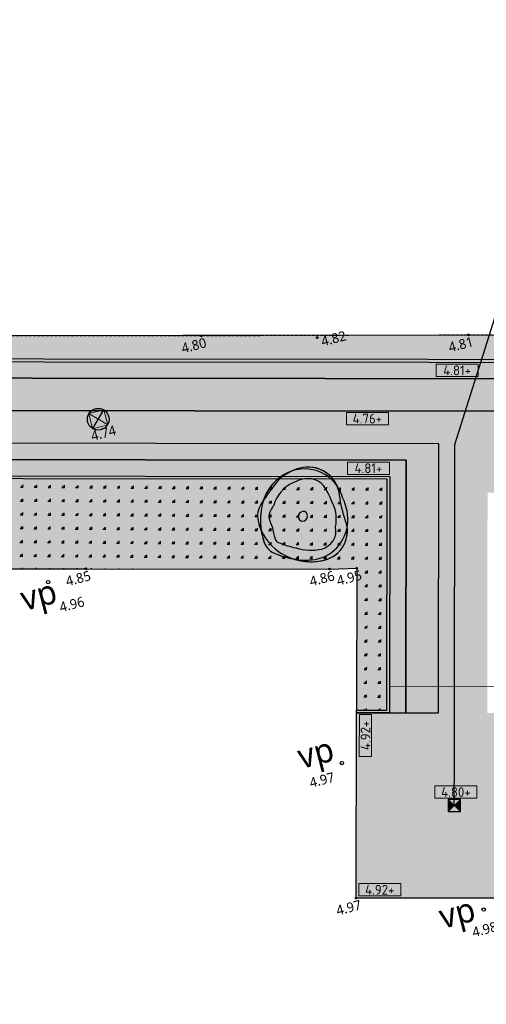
# Model space of a CAD drawing. Header units: millimetres. Extents: x 37875 to 299461, y 97699 to 271071.
# Tile 196 of 198: x 250784 to 267957, y 175386 to 211616. Entities that reach past the tile are written whole.
import ezdxf
from ezdxf.enums import TextEntityAlignment as Align

# ---------------------------------------------------------------- set-up
doc = ezdxf.new("R2010")
doc.units = ezdxf.units.MM
doc.linetypes.add('DASHDOTDOT_LINE', pattern=[1.25, 0.5, -0.25, 0, -0.25, 0, -0.25])
doc.linetypes.add('RI-HWA_AANSLUITLEIDING-SO', pattern=[4.8, 3, -1.8])
for name, color, linetype, lineweight, true_color in [('B-ME-IE-TERREINAFSCHEIDING_KUNSTMATIG_HEKWERK_RASTER-G', 1, 'Continuous', 18, 0xff0000), ('N-WE-RI-HWA_KOLK_STRAATKOLK-S-200', 150, 'Continuous', 25, 0x007fff), ('N-WE-RI-HWA_KOLKAANSLUITING_PVC-G', 150, 'RI-HWA_AANSLUITLEIDING-SO', 25, 0x007fff)]:
    doc.layers.add(name, color=color, linetype=linetype, lineweight=lineweight, true_color=true_color)
for name, color, linetype in [('Boom - nieuw', 67, 'Continuous'), ('Hoogte inmeting Binnen Perceel Bestaand pand', 252, 'Continuous'), ('Hoogte inmeting Binnen Perceel Elementen', 252, 'Continuous'), ('Hoogte inmeting Buiten Perceel', 252, 'Continuous'), ('Tekst', 7, 'Continuous'), ('Terrein - Groen Gras', 10, 'Continuous'), ('Terrein - Opsluitband', 10, 'Continuous'), ('Terrein - Struyk Verwo - Hydro Lineo XL 0', 10, 'Continuous'), ('Terrein - Struyk Verwo - Hydro Lineo XL 0 Tegels', 250, 'Continuous'), ('Terrein - Struyk Verwo - Hydro Lineo XL 25', 10, 'Continuous'), ('Terrein - Struyk Verwo - Hydro Lineo XL 25 Tegels', 253, 'Continuous'), ('Terrein - Struyk Verwo - Hydro Lineo XL 50', 10, 'Continuous'), ('Terrein - Struyk Verwo - Hydro Lineo XL 50 Tegels', 251, 'Continuous')]:
    doc.layers.add(name, color=color, linetype=linetype)
for name, color, linetype, true_color in [('boom - nieuw arcering', 7, 'Continuous', 0x579a64), ('boom - Nieuw arcering 2', 7, 'Continuous', 0x177047), ('Terrein - Groen Solid', 7, 'Continuous', 0x6c9a5b), ('Terrein - Opsluitband arcering', 7, 'Continuous', 0xb6b7b4), ('Terrein - struiken', 7, 'Continuous', 0x295d3f), ('Terrein - Struyk Verwo - Hydro Lineo XL  0 Solid Lichtgeel', 7, 'Continuous', 0xf8ce8b), ('Terrein - Struyk Verwo - Hydro Lineo XL 25 Solid', 7, 'Continuous', 0xa8b568), ('Terrein - Struyk Verwo - Hydro Lineo XL 50 Solid', 7, 'Continuous', 0x7aa648)]:
    doc.layers.add(name, color=color, linetype=linetype, true_color=true_color)
for name, color, linetype, lineweight in [('N-WE-RI-GWA_RIOOLPUT_INSPECTIEPUT-S-200', 30, 'Continuous', 25), ('X-XX-AL-HOOGTELABEL-S-200', 7, 'Continuous', 18), ('X-XX-AL-M', 7, 'Continuous', 18)]:
    doc.layers.add(name, color=color, linetype=linetype, lineweight=lineweight)
doc.styles.add('20240327-SHE000-0150x1$0$Segoe UI', font='segoeui.ttf', dxfattribs={"height": 12})
doc.styles.add('NLCS-ISO-ANNOTATIEF-T18', font='txt', dxfattribs={"height": 1.8})
doc.styles.add('NLCS-ISO-M200-T25', font='txt', dxfattribs={"height": 0.5})
doc.dimstyles.new('NLCS-M200-T25-BOL_L2_H2', dxfattribs={"dimscale": 0.2, "dimtxt": 2.5, "dimasz": 1, "dimexe": 2, "dimexo": 2, "dimgap": 0.7, "dimtad": 1, "dimzin": 0, "dimdsep": 46, "dimtxsty": 'NLCS-ISO-M200-T25', "dimblk": 'DOT', "dimcen": 0, "dimdle": 2, "dimclrd": 256, "dimclre": 256, "dimclrt": 256, "dimazin": 0, "dimtfac": 1, "dimtdec": 3, "dimtofl": 0, "dimtmove": 0, "dimatfit": 3, "dimldrblk": 'DOT', "dimfxl": 2, "dimfxlon": 1, "dimtfillclr": 256, "dimtolj": 1, "dimtzin": 0, "dimlwd": -1, "dimlwe": -1, "dimarcsym": 0})
pattern_1 = [(269.943825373, (-39679075.98, -435187456.37), (79.99996155, -0.078434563), []), (359.943825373, (-39679075.98, -435187456.37), (160.156792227, 159.843053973), [80, -560]), (359.943825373, (-39678996.3, -435187776.45), (160.156792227, 159.843053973), [80, -560])]

# ---------------------------------------------------------------- blocks, each defined once
blk = doc.blocks.new('A42')
at = {"layer": 'boom - nieuw arcering'}
h = blk.add_hatch(color=256, dxfattribs=at)
h.dxf.hatch_style = 1
edge = h.paths.add_edge_path()
edge.add_arc((0.311, 0.575), 0.331, 8.7414, 85.3103)
edge.add_arc((0.299, 0.429), 0.478, 85.3103, 100.1379)
edge.add_arc((0.249, 0.487), 0.414, 94.6489, 100.4555)
edge.add_arc((0.263, 0.412), 0.49, 100.4555, 147.7033)
edge.add_arc((2.244, -2.021), 3.606, 131.6436, 132.2959)
edge.add_arc((-0.023, 0.472), 0.236, 132.2959, 177.6877)
edge.add_arc((0.271, 0.46), 0.53, 177.6877, 189.4142)
edge.add_arc((0.462, 0.301), 0.719, 174.26, 184.4792)
edge.add_arc((-0.068, 0.26), 0.187, 184.4792, 231.1587)
edge.add_arc((0.361, 0.792), 0.87, 231.1587, 245.5078)
edge.add_arc((0.321, 0.504), 0.598, 237.4705, 269.0752)
edge.add_arc((0.317, 0.224), 0.317, 269.0752, 352.7678)
edge.add_arc((0.249, 0.356), 0.42, 335.8203, 338.1526)
edge.add_arc((0.173, 0.386), 0.501, 338.1526, 372.6145)
edge.add_arc((0.249, 0.487), 0.414, 1.1676, 19.5494)
edge = h.paths.add_edge_path(flags=16)
edge.add_arc((0.311, 0.575), 0.211, 5.7368, 85.3103)
edge.add_arc((0.299, 0.429), 0.358, 85.3103, 101.0725)
edge.add_arc((0.249, 0.487), 0.294, 93.5411, 100.4555)
edge.add_arc((0.263, 0.412), 0.37, 100.4555, 150.1663)
edge.add_arc((2.244, -2.021), 3.486, 131.3477, 132.2959)
edge.add_arc((-0.023, 0.472), 0.116, 132.2959, 177.6877)
edge.add_arc((0.271, 0.46), 0.41, 177.6877, 191.6067)
edge.add_arc((0.462, 0.301), 0.599, 172.7005, 184.4792)
edge.add_arc((-0.068, 0.26), 0.0668, 184.4792, 231.1587)
edge.add_arc((0.361, 0.792), 0.75, 231.1587, 246.1645)
edge.add_arc((0.321, 0.504), 0.478, 236.4778, 269.0752)
edge.add_arc((0.317, 0.224), 0.197, 269.0752, 357.8112)
edge.add_arc((0.249, 0.356), 0.3, 332.2626, 338.1526)
edge.add_arc((0.173, 0.386), 0.381, 338.1526, 374.4575)
edge.add_arc((0.249, 0.487), 0.294, 358.8569, 381.8291)
at = {"layer": 'boom - Nieuw arcering 2'}
h = blk.add_hatch(color=256, dxfattribs=at)
h.dxf.hatch_style = 1
edge = h.paths.add_edge_path()
edge.add_arc((0.311, 0.575), 0.211, 5.7368, 85.3103)
edge.add_arc((0.299, 0.429), 0.358, 85.3103, 101.0725)
edge.add_arc((0.249, 0.487), 0.294, 93.5411, 100.4555)
edge.add_arc((0.263, 0.412), 0.37, 100.4555, 150.1663)
edge.add_arc((2.244, -2.021), 3.486, 131.3477, 132.2959)
edge.add_arc((-0.023, 0.472), 0.116, 132.2959, 177.6877)
edge.add_arc((0.271, 0.46), 0.41, 177.6877, 191.6067)
edge.add_arc((0.462, 0.301), 0.599, 172.7005, 184.4792)
edge.add_arc((-0.068, 0.26), 0.0668, 184.4792, 231.1587)
edge.add_arc((0.361, 0.792), 0.75, 231.1587, 246.1645)
edge.add_arc((0.321, 0.504), 0.478, 236.4778, 269.0752)
edge.add_arc((0.317, 0.224), 0.197, 269.0752, 357.8112)
edge.add_arc((0.249, 0.356), 0.3, 332.2626, 338.1526)
edge.add_arc((0.173, 0.386), 0.381, 338.1526, 374.4575)
edge.add_arc((0.249, 0.487), 0.294, 358.8569, 381.8291)
at = {"layer": 'Boom - nieuw'}
for points in [[(0.338, 0.905, 0.185878), (0.009, 0.808, 0.017395), (-0.182, 0.646, 0.20069), (-0.259, 0.481, 0.191615), (-0.129, 0.111, 0.21255), (0.312, -0.094, 0.444186), (0.633, 0.251, -0.052301), (0.638, 0.524, 0.435859)], [(0.639, 0.625, 0.347106), (0.338, 0.905, 0.064788), (0.215, 0.899, 0.025341), (0.174, 0.894, 0.209129), (-0.152, 0.674, 0.002846), (-0.182, 0.646, 0.20069), (-0.259, 0.481, 0.051211), (-0.253, 0.373, 0.044619), (-0.254, 0.245, 0.206542), (-0.185, 0.114, 0.062692), (0, 0, 0.138783), (0.312, -0.094, 0.382326), (0.632, 0.184, 0.010177), (0.638, 0.199, 0.151512), (0.662, 0.495, 0.080378), (0.639, 0.625, 0.347106)], [(-0.254, 0.245, 0.206542), (-0.185, 0.114, 0.107089), (0.144, -0.051, 0.376593), (0.638, 0.199, 0.151512), (0.662, 0.495, 0.46253), (0.174, 0.894, 0.224383), (-0.166, 0.649, 0.146939)], [(0.168, 0.436, 0.99134), (0.245, 0.376, 0.370706), (0.242, 0.451, 0.370905)]]:
    blk.add_lwpolyline(points, format="xyb", close=True, dxfattribs=at)
at = {"layer": 'boom - Nieuw arcering 2'}
blk.add_lwpolyline([(0.521, 0.596, 0.361864), (0.328, 0.786, 0.068884), (0.231, 0.78, 0.030179), (0.195, 0.776, 0.220371), (-0.059, 0.596, 0.004137), (-0.102, 0.557, 0.20069), (-0.139, 0.476, 0.060808), (-0.131, 0.377, 0.05144), (-0.134, 0.254, 0.206542), (-0.11, 0.208, 0.065569), (0.058, 0.106, 0.1432), (0.314, 0.026, 0.407767), (0.514, 0.216, 0.025706), (0.527, 0.244, 0.159749), (0.542, 0.481, 0.100572)], format="xyb", close=True, dxfattribs=at)
blk = doc.blocks.new('20240327-SHE000-0150x1$0$detailpunt')
h = blk.add_hatch(color=256)
edge = h.paths.add_edge_path()
edge.add_arc((0, 0), 0.162, 0, 360)
blk.add_circle((0, 0), 0.162)
blk = doc.blocks.new('Hoogten Buitenperceel')
at = {"xscale": 200, "yscale": 200, "zscale": 200}
for p in [(95806, -30900, 4804), (99919, -32032, 4822), (99919, -32032, 4822), (105327, -33334, 4813)]:
    blk.add_blockref('20240327-SHE000-0150x1$0$detailpunt', p, dxfattribs=at)
at = {"style": '20240327-SHE000-0150x1$0$Segoe UI'}
for s, p in [('4.80', (94985, -31350, 4804)), ('4.82', (100026, -32396, 4822)), ('4.81', (104506, -33784, 4813))]:
    blk.add_text(s, height=360, dxfattribs=at).set_placement(p)
blk = doc.blocks.new('20240327-SHE000-0150x1$0$B-SOG-RIOOLPUT-SO')
at = {"linetype": 'Continuous', "lineweight": 0}
for p, q in [((-0.439, 0.439), (0.439, -0.439)), ((-0.439, -0.439), (0.439, 0.439))]:
    blk.add_line(p, q, dxfattribs=at)
blk.add_polyline3d([(-0.439, -0.439, 0), (0.439, -0.439, 0), (0.439, 0.439, 0), (-0.439, 0.439, 0), (-0.439, -0.439, 0)], close=True, dxfattribs=at)
blk = doc.blocks.new('Inmeting Inriching Binnen perceel')
at = {"xscale": 0.66, "yscale": 0.66, "zscale": 0.66}
blk.add_blockref('20240327-SHE000-0150x1$0$B-SOG-RIOOLPUT-SO', (91.362, -32.917, 4.743), dxfattribs=at)
at = {"style": '20240327-SHE000-0150x1$0$Segoe UI'}
blk.add_text('4.74', height=0.36, dxfattribs=at).set_placement((90.951, -33.633, 4.743))
blk = doc.blocks.new('Inmetingen Bestaand Pand')
for centre in [(88.072, -38.25, 4.962), (96.864, -47.414, 4.97), (100.558, -53.942, 4.978)]:
    blk.add_circle(centre, 0.0624)
at = {"xscale": 0.2, "yscale": 0.2, "zscale": 0.2}
for p in [(89.532, -38.127, 4.846), (89.532, -38.127, 4.846), (98.215, -40.387, 4.86), (98.215, -40.387, 4.86), (99.19, -40.613, 4.948), (96.123, -52.354, 4.968)]:
    blk.add_blockref('20240327-SHE000-0150x1$0$detailpunt', p, dxfattribs=at)
at = {"style": '20240327-SHE000-0150x1$0$Segoe UI'}
for s, height, p in [('vp', 0.9, (86.953, -39.065, 4.962)), ('4.85', 0.36, (88.711, -38.577, 4.846)), ('4.85', 0.36, (88.711, -38.577, 4.846)), ('4.96', 0.36, (88.245, -39.443, 4.962)), ('4.86', 0.36, (97.394, -40.837, 4.86)), ('4.86', 0.36, (97.394, -40.837, 4.86)), ('4.95', 0.36, (98.369, -41.063, 4.948)), ('vp', 0.9, (95.363, -47.252, 4.97)), ('4.97', 0.36, (95.53, -48.008, 4.97)), ('4.97', 0.36, (95.302, -52.804, 4.968)), ('vp', 0.9, (98.92, -54.258, 4.978)), ('4.98', 0.36, (99.944, -54.836, 4.978))]:
    blk.add_text(s, height=height, dxfattribs=at).set_placement(p)
blk = doc.blocks.new('*U284')
h = blk.add_hatch(color=253)
h.dxf.hatch_style = 1
h.paths.add_polyline_path([(-3.86, -1.13), (3.86, -1.13), (3.86, 1.13), (-3.86, 1.13)])
blk.add_lwpolyline([(-3.86, -1.13), (3.86, -1.13), (3.86, 1.13), (-3.86, 1.13)], close=True)
at = {"style": 'NLCS-ISO-ANNOTATIEF-T18'}
blk.add_attdef('HGT', text='', height=1.8, dxfattribs=at).set_placement((0, 0), align=Align.MIDDLE_CENTER)
blk = doc.blocks.new('SRI-KOLK_STRAAT_01-SO')
h = blk.add_hatch(color=256)
h.dxf.hatch_style = 1
h.paths.add_polyline_path([(0, 1.125), (-1.125, 2.25), (-1.125, 0)])
h.paths.add_polyline_path([(1.125, 2.25), (0, 1.125), (1.125, 0)])
for p, q in [((-1.125, 0), (1.125, 2.25)), ((1.125, 0), (-1.125, 2.25))]:
    blk.add_line(p, q)
blk.add_lwpolyline([(-1.125, 0), (1.125, 0), (1.125, 2.25), (-1.125, 2.25)], close=True)
blk = doc.blocks.new('SRI-PUT_GWA_KUNSTSTOF-SO')
h = blk.add_hatch(color=256)
h.dxf.hatch_style = 1
h.paths.add_polyline_path([(1.41, 1.41, 0.668179), (-2, 0, 0.198912), (-1.41, -1.41)])
blk.add_line((-1.41, -1.41), (1.41, 1.41))
blk.add_circle((0, 0), 2)
blk = doc.blocks.new('_Dot')
at = {"color": 0, "linetype": 'ByBlock', "lineweight": -2}
blk.add_line((-0.5, 0), (-1, 0), dxfattribs=at)
at = {"color": 0, "linetype": 'ByBlock', "const_width": 0.5}
blk.add_lwpolyline([(-0.25, 0, 1), (0.25, 0, 1)], format="xyb", close=True, dxfattribs=at)
blk = doc.blocks.new('*D275')
at = {"layer": 'Defpoints', "color": 0, "transparency": 16777216}
for p in [(269795, 187072), (264395, 186112), (269795, 186107)]:
    blk.add_point(p, dxfattribs=at)
at = {"layer": 'X-XX-AL-M', "transparency": 16777216}
for p, q in [((264395, 187077), (264395, 187077)), ((264396, 187077), (269795, 187072)), ((269795, 187071), (269795, 187072))]:
    blk.add_line(p, q, dxfattribs=at)
at = {"layer": 'X-XX-AL-M', "transparency": 16777216, "xscale": 0.2, "yscale": 0.2, "zscale": 0.2}
for p, rotation in [((264395, 187077), 179.9427865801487), ((269795, 187072), 359.9427865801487)]:
    blk.add_blockref('_Dot', p, dxfattribs=dict(at, rotation=rotation))
at = {"layer": 'X-XX-AL-M', "transparency": 16777216, "insert": (267095, 187075), "char_height": 0.5, "attachment_point": 5, "rotation": 359.9428, "style": 'NLCS-ISO-M200-T25'}
blk.add_mtext('\\A1;5400.00', dxfattribs=at)

msp = doc.modelspace()

# ---------------------------------------------------------------- hatches: boundary and pattern name
at = {"layer": 'Terrein - Groen Gras'}
h = msp.add_hatch(dxfattribs=at)
h.set_pattern_fill('GRASS', color=256, scale=20, angle=44.5538254)
h.set_pattern_definition([(134.55382537, (-39679091.98, -435187456.36), (-507.98459727, 3.9558659), [95.25, -623.1704896]), (89.55382537, (-39679092, -435187456.36), (-507.98459733, 3.9558659), [95.25, -412.75]), (179.55382537, (-39679092, -435187456.36), (-3.9558659, -507.98459733), [95.25, -412.75])])
h.paths.add_polyline_path([(237503.125, 194738.909), (237495.536, 187138.913), (238760.687, 187137.65), (238767.102, 191350.216), (248712.396, 191412.604), (253213.618, 191409.609), (262185.846, 191403.424), (263186.804, 191430.229), (263181.594, 186213.264), (264294.624, 186212.152), (264303.112, 194712.148)])
at = {"layer": 'Terrein - Groen Solid'}
h = msp.add_hatch(color=256, dxfattribs=at)
h.dxf.hatch_style = 1
h.paths.add_polyline_path([(237503.125, 194738.909), (237495.536, 187138.913), (238760.687, 187137.65), (238767.102, 191350.216), (248712.396, 191412.604), (253213.618, 191409.609), (262185.846, 191403.424), (263186.804, 191430.229), (263181.594, 186213.264), (264294.624, 186212.152), (264303.112, 194712.148)])
at = {"layer": 'Terrein - Opsluitband arcering'}
h = msp.add_hatch(color=256, dxfattribs=at)
h.dxf.hatch_style = 1
edge = h.paths.add_edge_path()
edge.add_line((193952.248, 232082.411), (198440.391, 232077.934))
edge.add_line((198440.391, 232077.934), (198438.893, 230577.935))
edge.add_line((198438.893, 230577.935), (199038.893, 230577.336))
edge.add_line((199038.893, 230577.336), (199034.399, 226077.338))
edge.add_line((199034.399, 226077.338), (199634.399, 226076.739))
edge.add_line((199634.399, 226076.739), (199632.302, 223976.74))
edge.add_line((199632.302, 223976.74), (200232.302, 223976.141))
edge.add_line((200232.302, 223976.141), (200230.804, 222476.142))
edge.add_line((200230.804, 222476.142), (200830.803, 222475.543))
edge.add_line((200830.803, 222475.543), (200824.213, 215875.546))
edge.add_line((200824.213, 215875.546), (202024.212, 215874.348))
edge.add_line((202024.212, 215874.348), (202022.714, 214374.348))
edge.add_line((202022.714, 214374.348), (202622.714, 214373.749))
edge.add_line((202622.714, 214373.749), (202618.52, 210173.751))
edge.add_line((202618.52, 210173.751), (203818.52, 210172.553))
edge.add_line((203818.52, 210172.553), (203815.823, 207472.555))
edge.add_line((203815.823, 207472.555), (204415.823, 207471.955))
edge.add_line((204415.823, 207471.955), (204413.127, 204771.957))
edge.add_line((204413.127, 204771.957), (205013.127, 204771.358))
edge.add_line((205013.127, 204771.358), (205009.312, 203572.317))
edge.add_line((205009.312, 203572.317), (205611.928, 203570.759))
edge.add_line((205611.928, 203570.759), (205610.43, 202070.76))
edge.add_line((205610.43, 202070.76), (206810.43, 202069.562))
edge.add_line((206810.43, 202069.562), (206809.531, 201169.562))
edge.add_line((206809.531, 201169.562), (208009.53, 201168.364))
edge.add_line((208009.53, 201168.364), (208008.033, 199668.364))
edge.add_line((208008.033, 199668.364), (209208.032, 199667.166))
edge.add_line((209208.032, 199667.166), (209207.433, 199067.166))
edge.add_line((209207.433, 199067.166), (280007.398, 198996.468))
edge.add_line((280007.398, 198996.468), (280008.422, 200021.987))
edge.add_line((280008.422, 200021.987), (279908.421, 200021.923))
edge.add_line((279908.421, 200021.923), (279907.497, 199096.568))
edge.add_line((279907.497, 199096.568), (209307.533, 199167.067))
edge.add_line((209307.533, 199167.067), (209308.132, 199767.066))
edge.add_line((209308.132, 199767.066), (208108.132, 199768.265))
edge.add_line((208108.132, 199768.265), (208109.63, 201268.264))
edge.add_line((208109.63, 201268.264), (206909.631, 201269.462))
edge.add_line((206909.631, 201269.462), (206910.53, 202169.462))
edge.add_line((206910.53, 202169.462), (205710.53, 202170.66))
edge.add_line((205710.53, 202170.66), (205712.028, 203670.501))
edge.add_line((205712.028, 203670.501), (205109.63, 203672.058))
edge.add_line((205109.63, 203672.058), (205113.445, 204871.257))
edge.add_line((205113.445, 204871.257), (204513.227, 204871.857))
edge.add_line((204513.227, 204871.857), (204515.923, 207571.855))
edge.add_line((204515.923, 207571.855), (203915.923, 207572.455))
edge.add_line((203915.923, 207572.455), (203918.619, 210272.453))
edge.add_line((203918.619, 210272.453), (202718.62, 210273.652))
edge.add_line((202718.62, 210273.652), (202722.814, 214473.649))
edge.add_line((202722.814, 214473.649), (202122.814, 214474.249))
edge.add_line((202122.814, 214474.249), (202124.312, 215974.248))
edge.add_line((202124.312, 215974.248), (200924.313, 215975.446))
edge.add_line((200924.313, 215975.446), (200930.903, 222575.443))
edge.add_line((200930.903, 222575.443), (200330.903, 222576.042))
edge.add_line((200330.903, 222576.042), (200332.401, 224076.041))
edge.add_line((200332.401, 224076.041), (199732.402, 224076.64))
edge.add_line((199732.402, 224076.64), (199734.499, 226176.639))
edge.add_line((199734.499, 226176.639), (199134.499, 226177.238))
edge.add_line((199134.499, 226177.238), (199138.992, 230677.236))
edge.add_line((199138.992, 230677.236), (198538.993, 230677.835))
edge.add_line((198538.993, 230677.835), (198540.491, 232177.835))
edge.add_line((198540.491, 232177.835), (193920.029, 232182.443))
edge.add_arc((185113.248, 229290.659), 9269.401, 17.5284455, 18.1780467, ccw=False)
h = msp.add_hatch(color=256, dxfattribs=at)
h.dxf.hatch_style = 1
h.paths.add_polyline_path([(238760.535, 187037.65), (237395.436, 187039.013), (237403.225, 194839.009), (264403.211, 194812.048), (264394.524, 186112.052), (263181.494, 186113.264), (263181.594, 186213.264), (264294.624, 186212.152), (264303.112, 194712.148), (237503.125, 194738.909), (237495.536, 187138.913), (238760.635, 187137.65)])
at = {"layer": 'Terrein - struiken'}
h = msp.add_hatch(dxfattribs=at)
h.set_pattern_fill('AR-SAND', color=256, scale=5, angle=14.5538254)
h.set_pattern_definition([(52.053825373, (-39679091.98, -435187456.36), (-69.235626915, 234.84411785), [0, -193.04, 0, -215.9, 0, -206.375]), (22.05382537, (-39679091.98, -435187456.36), (127.48421489, 403.39202604), [0, -104.14, 0, -173.99, 0, -66.675]), (342.053825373, (-39679243.18, -435187495.61), (382.62492839, 100.07953335), [0, -63.5, 0, -228.6, 0, -298.45]), (332.05382537, (-39679243.18, -435187495.6), (341.51783804, 203.82480496), [0, -31.75, 0, -149.86, 0, -171.45])])
edge = h.paths.add_edge_path()
edge.add_line((279907.497, 199096.568), (209307.533, 199167.067))
edge.add_line((209307.533, 199167.067), (209308.132, 199767.066))
edge.add_line((209308.132, 199767.066), (208108.132, 199768.265))
edge.add_line((208108.132, 199768.265), (208109.63, 201268.264))
edge.add_line((208109.63, 201268.264), (206909.631, 201269.462))
edge.add_line((206909.631, 201269.462), (206910.53, 202169.462))
edge.add_line((206910.53, 202169.462), (205710.53, 202170.66))
edge.add_line((205710.53, 202170.66), (205712.028, 203670.501))
edge.add_line((205712.028, 203670.501), (205109.631, 203672.417))
edge.add_line((205109.631, 203672.417), (205110.828, 204871.26))
edge.add_line((205110.828, 204871.26), (204513.227, 204871.857))
edge.add_line((204513.227, 204871.857), (204515.923, 207571.855))
edge.add_line((204515.923, 207571.855), (203915.923, 207572.455))
edge.add_line((203915.923, 207572.455), (203918.619, 210272.453))
edge.add_line((203918.619, 210272.453), (203318.62, 210273.052))
edge.add_line((203318.62, 210273.052), (202718.62, 210273.652))
edge.add_line((202718.62, 210273.652), (202722.814, 214473.649))
edge.add_line((202722.814, 214473.649), (202122.814, 214474.249))
edge.add_line((202122.814, 214474.249), (202124.312, 215974.248))
edge.add_line((202124.312, 215974.248), (200924.313, 215975.446))
edge.add_line((200924.313, 215975.446), (200930.903, 222575.443))
edge.add_line((200930.903, 222575.443), (200330.903, 222576.042))
edge.add_line((200330.903, 222576.042), (200332.401, 224076.041))
edge.add_line((200332.401, 224076.041), (199732.402, 224076.64))
edge.add_line((199732.402, 224076.64), (199734.499, 226176.639))
edge.add_line((199734.499, 226176.639), (199134.499, 226177.238))
edge.add_line((199134.499, 226177.238), (199138.992, 230677.236))
edge.add_line((199138.992, 230677.236), (198538.993, 230677.835))
edge.add_line((198538.993, 230677.835), (198540.491, 232177.835))
edge.add_line((198540.491, 232177.835), (193920.029, 232182.443))
edge.add_arc((185113.246, 229290.659), 9269.403, 18.1780466, 39.0397169)
edge.add_line((192312.88, 235129.075), (188709.167, 239107.009))
edge.add_line((188709.167, 239107.009), (186930.637, 241169.186))
edge.add_line((186930.637, 241169.186), (193679.377, 247568.068))
edge.add_line((193679.377, 247568.068), (195064.236, 247844.953))
edge.add_line((195064.236, 247844.953), (195206.447, 247245.452))
edge.add_line((195206.447, 247245.452), (196592.638, 241568.095))
edge.add_line((196592.638, 241568.095), (203582.889, 212457.695))
edge.add_line((203582.889, 212457.695), (205246.366, 205362.284))
edge.add_line((205246.366, 205362.284), (210522.834, 199977.289))
edge.add_line((210522.834, 199977.289), (279908.421, 200021.923))
edge.add_line((279908.421, 200021.923), (279907.497, 199096.568))
edge = h.paths.add_edge_path(flags=16)
edge.add_arc((194132.124, 239475.718), 2722.552, 343.5636379, 359.7598658, ccw=False)
edge.add_arc((197787.333, 238396.689), 1088.598, 163.5271835, 225.1641763)
edge.add_arc((195801.346, 236633.209), 1570.897, 5.3699217, 39.1374328, ccw=False)
edge.add_line((197365.348, 236780.222), (197407.045, 236336.633))
edge.add_arc((196478.364, 236249.339), 932.774, -22.4403462, 5.3699217, ccw=False)
edge.add_arc((198056.996, 235467.807), 833.297, 149.2969882, 178.4785117)
edge.add_arc((197473.905, 235483.295), 250, 178.4785117, 205.3007834)
edge.add_arc((198343.407, 235894.321), 1211.757, 205.3007834, 223.6759688)
edge.add_arc((197280.788, 234855.383), 274.823, -48.9091089, 47.3470916, ccw=False)
edge.add_arc((196406.977, 235918.637), 1650.972, 274.6892819, 309.6933155, ccw=False)
edge.add_arc((196809.275, 230200.554), 4081.402, 93.7555011, 111.2336827)
edge.add_line((195331.103, 234004.874), (195202.578, 233966.775))
edge.add_arc((194737.119, 235289.98), 1402.685, 250.7061049, 289.3801564, ccw=False)
edge.add_arc((194568.695, 234598.311), 697.69, 204.039167, 244.9831194, ccw=False)
edge.add_arc((197795.446, 236065.705), 4242.413, 193.1141096, 204.38587, ccw=False)
edge.add_arc((192317.74, 234825.82), 1374.207, 11.6424227, 33.996914)
edge.add_arc((192627.983, 235035.057), 1000, 33.9969144, 68.6896092)
edge.add_arc((192150.371, 233810.702), 2314.214, 68.6896094, 75.0203335)
edge.add_line((192748.54, 236046.274), (192440.305, 236128.748))
edge.add_arc((192559.349, 236573.66), 460.563, 180.592749, 255.0203335, ccw=False)
edge.add_arc((190483.533, 236605.062), 1615.683, 358.7173515, 424.2167292)
edge.add_line((191186.304, 238059.896), (190732.292, 238308.721))
edge.add_arc((191855.602, 240219.522), 2216.525, 205.9789457, 239.549846, ccw=False)
edge.add_arc((188729.226, 238642.842), 1285.488, 28.1136858, 73.6005421)
edge.add_line((189092.161, 239876.032), (188836.354, 239963.245))
edge.add_arc((191946.665, 242094.702), 3770.563, 201.1713494, 214.4223555, ccw=False)
edge.add_arc((189075.905, 241004.459), 700.105, 125.0876439, 202.8199741, ccw=False)
edge.add_arc((191521.747, 237786.09), 4741.969, 113.5071302, 126.9167647, ccw=False)
edge.add_line((189630.351, 242134.525), (189744.809, 242197.39))
edge.add_arc((189106.51, 243445.141), 1401.537, 297.0924588, 365.3147139)
edge.add_arc((191101.223, 243581.931), 599.241, 108.0914348, 180.6665457, ccw=False)
edge.add_arc((191865.77, 241577.753), 2743.741, 85.7130466, 110.2717262, ccw=False)
edge.add_arc((192304.443, 250322.481), 6013.201, 267.7738704, 274.3700909)
edge.add_arc((192759.777, 245281.127), 954.369, 270.1718652, 336.9368358)
edge.add_arc((199152.192, 242842.336), 5888.266, 154.5762391, 159.4708396, ccw=False)
edge.add_arc((194144.325, 245278.819), 323.352, 67.2860499, 163.5794982, ccw=False)
edge.add_arc((193659.185, 244258.937), 1452.457, 21.9809883, 65.16698, ccw=False)
edge.add_arc((192782.345, 244041.682), 2350.295, -6.4100424, 18.8898598, ccw=False)
edge.add_arc((202213.935, 243451.259), 7103.565, 177.3532545, 182.8510294)
edge.add_arc((196701.081, 243131.009), 1582.265, 181.1978314, 232.1464162)
edge.add_arc((195018.316, 241072.578), 1077.65, 21.6510348, 48.6600743, ccw=False)
edge.add_arc((192102.829, 240217.408), 4112.562, 6.7173735, 17.7353485, ccw=False)
edge.add_arc((197332.102, 240860.433), 1156.342, 188.0519844, 226.6884434)
edge.add_arc((196083.572, 239380.266), 784.44, 17.6277564, 54.5186232, ccw=False)
edge.add_arc((196354.656, 239466.403), 500, -0.2401341, 17.6277564, ccw=False)
at = {"layer": 'Terrein - Struyk Verwo - Hydro Lineo XL  0 Solid Lichtgeel'}
h = msp.add_hatch(color=256, dxfattribs=at)
h.dxf.hatch_style = 1
h.paths.add_polyline_path([(206805.637, 197269.564), (269805.605, 197206.655), (269803.808, 195406.655), (280603.802, 195395.871), (280605.3, 196895.87), (281205.3, 196895.271), (281205.899, 197495.271), (281805.899, 197494.672), (281807.097, 198694.671), (282407.097, 198694.072), (282408.415, 200014.299), (283608.409, 200007.644), (283604.341, 195933.902), (283004.341, 195934.501), (283001.945, 193534.502), (284501.944, 193533.004), (284501.345, 192933.004), (287075.396, 192930.434), (287072.7, 190230.435), (282698.65, 190234.803), (282699.249, 190834.803), (280299.25, 190837.199), (280301.406, 192996.172), (277901.407, 192998.568), (277902.605, 194198.568), (268002.25, 194208.454), (267991.726, 186108.46), (270388.929, 186106.066), (270384.325, 179288.049), (263168.723, 179295.554), (263181.494, 186113.264), (266194.523, 186110.255), (266204.409, 196010.25), (235004.424, 196041.405), (234995.437, 187041.41), (238760.535, 187037.65), (238742.793, 175386.051), (230962.688, 175399.46), (230968.398, 179424.043), (222873.323, 179430.808), (222873.115, 186515.076), (230796.795, 186558.886), (233795.147, 186555.892), (233804.425, 196042.603), (223004.43, 196053.388), (223003.232, 194853.388), (222997.539, 193847.354), (222988.976, 190367.364), (211003.22, 190380.943), (210978.122, 191451.685), (210978.835, 192165.394), (199013.798, 192177.342), (199013.559, 192563.774), (199020.278, 193977.336), (202602.343, 193973.76), (202606.837, 198473.757), (206806.835, 198469.563)])
at = {"layer": 'Terrein - Struyk Verwo - Hydro Lineo XL 0 Tegels'}
h = msp.add_hatch(dxfattribs=at)
h.set_pattern_fill('AVH-ANT_BSS_KEIFRMT_HALFST', color=256, scale=2000, angle=179.9427866, pattern_type=2)
h.set_pattern_definition([(179.9428, (206805.64, 197269.56), (-210.2096, -209.7902), [210, -210]), (269.9428, (206805.64, 197269.56), (209.9999, -0.2097), [])])
h.paths.add_polyline_path([(206805.637, 197269.564), (269805.605, 197206.655), (269803.808, 195406.655), (280603.802, 195395.871), (280605.3, 196895.87), (281205.3, 196895.271), (281205.899, 197495.271), (281805.899, 197494.672), (281807.097, 198694.671), (282407.097, 198694.072), (282408.415, 200014.299), (283608.409, 200007.644), (283604.341, 195933.902), (283004.341, 195934.501), (283001.945, 193534.502), (284501.944, 193533.004), (284501.345, 192933.004), (287075.396, 192930.434), (287072.7, 190230.435), (282698.65, 190234.803), (282699.249, 190834.803), (280299.25, 190837.199), (280301.406, 192996.172), (277901.407, 192998.568), (277902.605, 194198.568), (268002.25, 194208.454), (267991.726, 186108.46), (270388.929, 186106.066), (270384.325, 179288.049), (263168.723, 179295.554), (263181.494, 186113.264), (266194.523, 186110.255), (266204.409, 196010.25), (235004.424, 196041.405), (234995.437, 187041.41), (238760.535, 187037.65), (238742.793, 175386.051), (230962.688, 175399.46), (230968.398, 179424.043), (222873.323, 179430.808), (222873.115, 186515.076), (230796.795, 186558.886), (233795.147, 186555.892), (233804.425, 196042.603), (223004.43, 196053.388), (223003.232, 194853.388), (222997.539, 193847.354), (222988.976, 190367.364), (211003.22, 190380.943), (210978.122, 191451.685), (210978.835, 192165.394), (199013.798, 192177.342), (199013.559, 192563.774), (199020.278, 193977.336), (202602.343, 193973.76), (202606.837, 198473.757), (206806.835, 198469.563)])
at = {"layer": 'Terrein - Struyk Verwo - Hydro Lineo XL 25 Solid'}
h = msp.add_hatch(color=256, dxfattribs=at)
h.dxf.hatch_style = 1
h.paths.add_polyline_path([(206807.434, 199069.563), (208007.433, 199068.365), (208006.834, 198468.365), (272806.802, 198403.658), (272804.705, 196303.659), (279404.702, 196297.069), (279406.499, 198097.068), (280606.499, 198095.87), (280607.697, 199295.869), (281207.697, 199295.27), (281208.421, 200020.953), (282408.415, 200014.299), (282407.097, 198694.072), (281807.097, 198694.671), (281805.899, 197494.672), (281205.899, 197495.271), (281205.3, 196895.271), (280605.3, 196895.87), (280603.802, 195395.871), (269803.808, 195406.655), (269805.605, 197206.655), (206805.637, 197269.564)])
h = msp.add_hatch(color=256, dxfattribs=at)
h.dxf.hatch_style = 1
h.paths.add_polyline_path([(264994.524, 186111.453), (266194.523, 186110.255), (266204.409, 196010.25), (235004.424, 196041.405), (234995.437, 187041.41), (236195.437, 187040.211), (236203.825, 195440.207), (265003.81, 195411.449)])
at = {"layer": 'Terrein - Struyk Verwo - Hydro Lineo XL 25 Tegels'}
h = msp.add_hatch(dxfattribs=at)
h.set_pattern_fill('BRSTONE', color=256, scale=15, angle=89.9427866)
h.set_pattern_definition([(89.94279, (206805.64, 197269.56), (-125.72994, 0.12555), []), (179.9428, (206805.98, 197612.46), (-125.92016, -190.37436), [125.73, -125.73]), (179.9428, (206805.94, 197574.36), (-125.92016, -190.37436), [125.73, -125.73]), (89.94279, (206785.02, 197612.48), (-125.53971, 190.62545), [-342.9, 38.1]), (89.94279, (206764.07, 197612.5), (-125.53971, 190.62545), [-342.9, 38.1]), (89.94279, (206743.11, 197612.53), (-125.53971, 190.62545), [-342.9, 38.1]), (89.94279, (206722.16, 197612.55), (-125.53971, 190.62545), [-342.9, 38.1]), (89.94279, (206701.2, 197612.57), (-125.53971, 190.62545), [-342.9, 38.1])])
h.paths.add_polyline_path([(206807.434, 199069.563), (208007.433, 199068.365), (208006.834, 198468.365), (272806.802, 198403.658), (272804.705, 196303.659), (279404.702, 196297.069), (279406.499, 198097.068), (280606.499, 198095.87), (280607.697, 199295.869), (281207.697, 199295.27), (281208.421, 200020.953), (282408.415, 200014.299), (282407.097, 198694.072), (281807.097, 198694.671), (281805.899, 197494.672), (281205.899, 197495.271), (281205.3, 196895.271), (280605.3, 196895.87), (280603.802, 195395.871), (269803.808, 195406.655), (269805.605, 197206.655), (206805.637, 197269.564)])
h = msp.add_hatch(dxfattribs=at)
h.set_pattern_fill('BRSTONE', color=256, scale=15, angle=89.9427866)
h.set_pattern_definition([(89.9428, (235004.42, 196041.4), (-125.72994, 0.12555), []), (179.9428, (235004.77, 196384.3), (-125.9202, -190.3744), [125.73, -125.73]), (179.9428, (235004.73, 196346.2), (-125.9202, -190.3744), [125.73, -125.73]), (89.9428, (234983.81, 196384.33), (-125.5397, 190.62545), [-342.9, 38.1]), (89.9428, (234962.86, 196384.35), (-125.5397, 190.62545), [-342.9, 38.1]), (89.9428, (234941.9, 196384.37), (-125.5397, 190.62545), [-342.9, 38.1]), (89.9428, (234920.95, 196384.39), (-125.5397, 190.62545), [-342.9, 38.1]), (89.9428, (234899.99, 196384.41), (-125.5397, 190.62545), [-342.9, 38.1])])
h.paths.add_polyline_path([(264994.524, 186111.453), (266194.523, 186110.255), (266204.409, 196010.25), (235004.424, 196041.405), (234995.437, 187041.41), (236195.437, 187040.211), (236203.825, 195440.207), (265003.81, 195411.449)])
at = {"layer": 'Terrein - Struyk Verwo - Hydro Lineo XL 50 Solid'}
h = msp.add_hatch(color=256, dxfattribs=at)
h.dxf.hatch_style = 1
h.paths.add_polyline_path([(206809.531, 201169.562), (208009.53, 201168.364), (208008.033, 199668.364), (209208.032, 199667.166), (209207.433, 199067.166), (280007.398, 198996.468), (280008.422, 200021.987), (281208.421, 200020.953), (281207.697, 199295.27), (280607.697, 199295.869), (280606.499, 198095.87), (279406.499, 198097.068), (279404.702, 196297.069), (272804.705, 196303.659), (272806.802, 198403.658), (208006.834, 198468.365), (208007.433, 199068.365), (206807.434, 199069.563)])
h = msp.add_hatch(color=256, dxfattribs=at)
h.dxf.hatch_style = 1
h.paths.add_polyline_path([(264994.524, 186111.453), (265003.81, 195411.449), (236203.825, 195440.207), (236195.437, 187040.211), (237395.436, 187039.013), (237403.225, 194839.009), (264403.211, 194812.048), (264394.524, 186112.052)])
at = {"layer": 'Terrein - Struyk Verwo - Hydro Lineo XL 50 Tegels'}
h = msp.add_hatch(dxfattribs=at)
h.set_pattern_fill('AVH-PLANKEN_02-SO', color=256, scale=40, angle=269.9438254, pattern_type=2)
h.set_pattern_definition(pattern_1)
h.paths.add_polyline_path([(206809.531, 201169.562), (208009.53, 201168.364), (208008.033, 199668.364), (209208.032, 199667.166), (209207.433, 199067.166), (280007.398, 198996.468), (280008.422, 200021.987), (281208.421, 200020.953), (281207.697, 199295.27), (280607.697, 199295.869), (280606.499, 198095.87), (279406.499, 198097.068), (279404.702, 196297.069), (272804.705, 196303.659), (272806.802, 198403.658), (208006.834, 198468.365), (208007.433, 199068.365), (206807.434, 199069.563)])
h = msp.add_hatch(dxfattribs=at)
h.set_pattern_fill('AVH-PLANKEN_02-SO', color=256, scale=40, angle=269.9438254, pattern_type=2)
h.set_pattern_definition(pattern_1)
h.paths.add_polyline_path([(264994.524, 186111.453), (265003.81, 195411.449), (236203.825, 195440.207), (236195.437, 187040.211), (237395.436, 187039.013), (237403.225, 194839.009), (264403.211, 194812.048), (264394.524, 186112.052)])

# ---------------------------------------------------------------- linework, layer by layer
at = {"layer": 'B-ME-IE-TERREINAFSCHEIDING_KUNSTMATIG_HEKWERK_RASTER-G', "linetype": 'DASHDOTDOT_LINE'}
msp.add_lwpolyline([(195103.447, 247648.834), (196592.638, 241568.095), (203582.889, 212457.695), (205246.366, 205362.284), (210522.834, 199977.289), (230080.403, 199975.789), (241959.866, 199978.964), (257470.565, 199980.965), (267297.173, 200017.577), (280916.717, 200022.571)], dxfattribs=at)
at = {"layer": 'N-WE-RI-HWA_KOLKAANSLUITING_PVC-G', "flags": 128}
msp.add_lwpolyline([(266778.826, 182700.81), (266801.41, 195989.296)], dxfattribs=at)
at = {"layer": 'Tekst'}
msp.add_lwpolyline([(266801.41, 195989.296), (268359.853, 200919.174), (276677.547, 203078.615)], dxfattribs=at)
at = {"layer": 'Terrein - Groen Solid'}
msp.add_lwpolyline([(237503.125, 194738.909), (237495.536, 187138.913), (238760.687, 187137.65), (238767.102, 191350.216), (248712.396, 191412.604), (253213.618, 191409.609), (262185.846, 191403.424), (263186.804, 191430.229), (263181.594, 186213.264), (264294.624, 186212.152), (264303.112, 194712.148)], close=True, dxfattribs=at)
at = {"layer": 'Terrein - Opsluitband'}
msp.add_lwpolyline([(209207.433, 199067.166), (280007.398, 198996.468), (280008.422, 200021.987), (279908.421, 200021.923), (279907.497, 199096.568), (209307.533, 199167.067)], dxfattribs=at)
msp.add_lwpolyline([(238760.535, 187037.65), (237395.436, 187039.013), (237403.225, 194839.009), (264403.211, 194812.048), (264394.524, 186112.052), (263181.494, 186113.264), (263181.594, 186213.264), (264294.624, 186212.152), (264303.112, 194712.148), (237503.125, 194738.909), (237495.536, 187138.913), (238760.635, 187137.65)], close=True, dxfattribs=at)
at = {"layer": 'Terrein - struiken'}
msp.add_lwpolyline([(210522.834, 199977.289), (279908.421, 200021.923), (279907.497, 199096.568), (209307.533, 199167.067)], dxfattribs=at)
at = {"layer": 'Terrein - Struyk Verwo - Hydro Lineo XL 0'}
for points in [[(206805.637, 197269.564), (269805.605, 197206.655)], [(270384.325, 179288.049), (263168.723, 179295.554), (263181.494, 186113.264), (266194.523, 186110.255), (266204.409, 196010.25), (235004.424, 196041.405)]]:
    msp.add_lwpolyline(points, dxfattribs=at)
at = {"layer": 'Terrein - Struyk Verwo - Hydro Lineo XL 25'}
for points in [[(206807.434, 199069.563), (208007.433, 199068.365), (208006.834, 198468.365), (272806.802, 198403.658), (272804.705, 196303.659), (279404.702, 196297.069), (279406.499, 198097.068), (280606.499, 198095.87), (280607.697, 199295.869), (281207.697, 199295.27), (281208.421, 200020.953), (282408.415, 200014.299), (282407.097, 198694.072), (281807.097, 198694.671), (281805.899, 197494.672), (281205.899, 197495.271), (281205.3, 196895.271), (280605.3, 196895.87), (280603.802, 195395.871), (269803.808, 195406.655), (269805.605, 197206.655), (206805.637, 197269.564)], [(264994.524, 186111.453), (266194.523, 186110.255), (266204.409, 196010.25), (235004.424, 196041.405), (234995.437, 187041.41), (236195.437, 187040.211), (236203.825, 195440.207), (265003.81, 195411.449)]]:
    msp.add_lwpolyline(points, close=True, dxfattribs=at)
at = {"layer": 'Terrein - Struyk Verwo - Hydro Lineo XL 50'}
for points in [[(206809.531, 201169.562), (208009.53, 201168.364), (208008.033, 199668.364), (209208.032, 199667.166), (209207.433, 199067.166), (280007.398, 198996.468), (280008.422, 200021.987), (281208.421, 200020.953), (281207.697, 199295.27), (280607.697, 199295.869), (280606.499, 198095.87), (279406.499, 198097.068), (279404.702, 196297.069), (272804.705, 196303.659), (272806.802, 198403.658), (208006.834, 198468.365), (208007.433, 199068.365), (206807.434, 199069.563)], [(264994.524, 186111.453), (265003.81, 195411.449), (236203.825, 195440.207), (236195.437, 187040.211), (237395.436, 187039.013), (237403.225, 194839.009), (264403.211, 194812.048), (264394.524, 186112.052)]]:
    msp.add_lwpolyline(points, close=True, dxfattribs=at)

# ---------------------------------------------------------------- block references
at = {"layer": 'Boom - nieuw', "xscale": 3498.384651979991, "yscale": 3498.384651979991, "zscale": 3498.384651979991, "rotation": 14.55382537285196}
msp.add_blockref('A42', (260857.482, 191774.766), dxfattribs=at)
at = {"layer": 'Hoogte inmeting Binnen Perceel Bestaand pand', "xscale": 1000, "yscale": 1000, "zscale": 1000, "rotation": 14.55382537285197}
msp.add_blockref('Inmetingen Bestaand Pand', (156973.783, 205814.554), dxfattribs=at)
at = {"layer": 'Hoogte inmeting Binnen Perceel Elementen', "xscale": 1000, "yscale": 1000, "zscale": 1000, "rotation": 14.55382537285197}
msp.add_blockref('Inmeting Inriching Binnen perceel', (156973.783, 205814.554), dxfattribs=at)
at = {"layer": 'Hoogte inmeting Buiten Perceel', "rotation": 14.55382537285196}
msp.add_blockref('Hoogten Buitenperceel', (156973.783, 205814.554), dxfattribs=at)
at = {"layer": 'N-WE-RI-GWA_RIOOLPUT_INSPECTIEPUT-S-200', "xscale": 200, "yscale": 200, "zscale": 200, "rotation": 14.55382537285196}
msp.add_blockref('SRI-PUT_GWA_KUNSTSTOF-SO', (253676.008, 196911.687, 4743.445), dxfattribs=at)
at = {"layer": 'N-WE-RI-HWA_KOLK_STRAATKOLK-S-200', "xscale": 200.0000000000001, "yscale": 200.0000000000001, "zscale": 200.0000000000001, "rotation": 179.9026255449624}
msp.add_blockref('SRI-KOLK_STRAAT_01-SO', (266779.208, 182925.81), dxfattribs=at)
at = {"layer": 'X-XX-AL-HOOGTELABEL-S-200', "xscale": 200, "yscale": 200, "zscale": 200}
for p, rotation, values in [((266883.937, 198712.901), 359.9427865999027, {'HGT': '4.81+'}), ((263579.95, 196936.854), 359.9427865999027, {'HGT': '4.76+'}), ((263619.667, 195109.851), 359.9427865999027, {'HGT': '4.81+'}), ((263510.004, 185280.981), 89.9427865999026, {'HGT': '4.92+'}), ((266837.348, 183195.579), 359.9427865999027, {'HGT': '4.80+'}), ((264035.502, 179600.626), 359.9427865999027, {'HGT': '4.92+'})]:
    msp.add_blockref('*U284', p, dxfattribs=dict(at, rotation=rotation)).add_auto_attribs(values)

# ---------------------------------------------------------------- dimensions: what is measured, and where the dimension line sits
at = {"layer": 'X-XX-AL-M'}
dim = msp.add_aligned_dim(p1=(264394.524, 186112.052), p2=(269794.521, 186106.66), distance=964.895, dimstyle='NLCS-M200-T25-BOL_L2_H2', dxfattribs=at)
dim.commit()
dim.dimension.update_dxf_attribs({"geometry": '*D275', "text_midpoint": (267095.486, 187074.641)})

doc.saveas('drawing.dxf')
